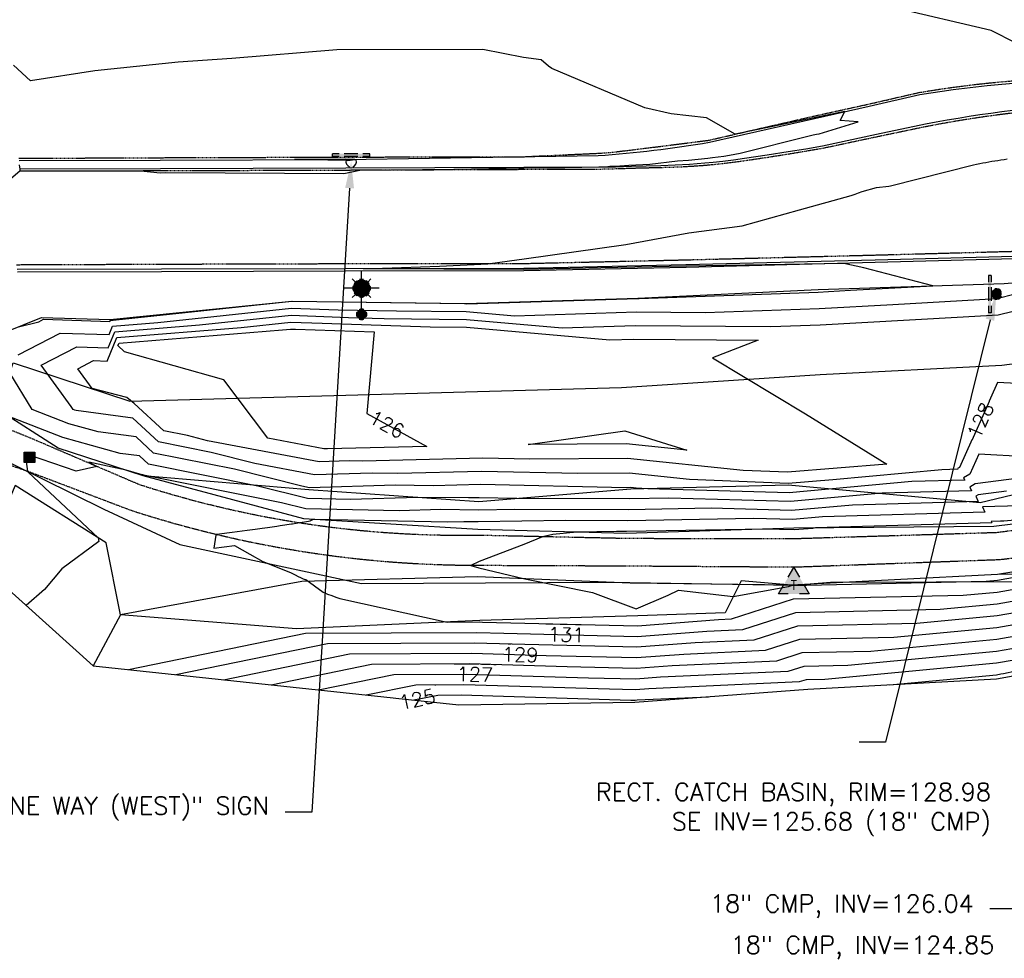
# Model space of a CAD drawing. Header units: feet. Extents: x 351431 to 355879, y 310968 to 329728.
# Tile 200 of 254: x 351691 to 351969, y 326692 to 326957. Entities that reach past the tile are written whole.
import ezdxf
from ezdxf.enums import TextEntityAlignment as Align

# ---------------------------------------------------------------- set-up
doc = ezdxf.new("R2010")
doc.units = ezdxf.units.FT
doc.header["$MEASUREMENT"] = 0
doc.linetypes.add('D25', pattern=[0.375, 0.25, -0.125])
for name, color, linetype in [('ELTCH-EG1', 253, 'Continuous'), ('ELTCN-EG1', 251, 'Continuous'), ('ELTNB-EG1', 55, 'Continuous'), ('ELTT', 3, 'Continuous'), ('ELUTU', 153, 'UT'), ('ELYCB-BACK', 5, 'Continuous'), ('ELYCB-FL', 2, 'Continuous'), ('ELYSP', 1, 'D25'), ('ELYSS', 2, 'Continuous'), ('ESFLP', 4, 'Continuous'), ('ESFS', 153, 'Continuous'), ('ESIP', 41, 'Continuous'), ('ESMask', 155, 'Continuous'), ('ESUT', 2, 'Continuous'), ('ETFS', 6, 'Continuous'), ('ETTC', 252, 'Continuous'), ('ETUD', 4, 'Continuous')]:
    doc.layers.add(name, color=color, linetype=linetype)
doc.styles.add('ANNO-TOPO', font='simplex.shx')
doc.styles.add('L60', font='simplex', dxfattribs={"height": 2.4})
doc.styles.add('L80', font='simplex', dxfattribs={"height": 4})
doc.styles.add('ROMANSM', font='romansm.shx')
doc.linetypes.add('UT', pattern='A,0.25,-0.07,0.07,-0.07,0.07,-0.07,0.25,-0.08,["UT",ROMANSM,S=0.08,R=0,X=-0.04,Y=-0.04],-0.15', length=1.08)

# ---------------------------------------------------------------- blocks, each defined once
blk = doc.blocks.new('ESIPOST')
blk.add_lwpolyline([(0.03, 0.0299), (0.03, -0.03), (-0.03, -0.03), (-0.03, 0.0299), (0.03, 0.0299)])
at = {"layer": 'ESMask'}
blk.add_solid([(-0.03, -0.03), (-0.03, 0.0299), (0.03, -0.03), (0.03, 0.0299)], dxfattribs=at)
blk = doc.blocks.new('ESUFMALUM')
for p, q in [((0, -0.0295), (0, -0.0976)), ((-0.053, -0.0946), (-0.0354, -0.1123)), ((0.053, -0.0946), (0.0354, -0.1123)), ((-0.1, -0.1476), (-0.05, -0.1476)), ((0.05, -0.1476), (0.1, -0.1476)), ((-0.0354, -0.183), (-0.053, -0.2007)), ((0, -0.1976), (0, -0.2476)), ((0.0354, -0.183), (0.053, -0.2007))]:
    blk.add_line(p, q)
for centre, radius, start, end in [((0, 0), 0.0295, 153.6503, 206.3497), ((0, 0), 0.0295, 63.6503, 116.3497), ((0, 0), 0.0295, 333.6503, 26.3497), ((0, 0), 0.0295, 243.6503, 296.3497), ((0, -0.1476), 0.05, 121.7041, 148.2959), ((0, -0.1476), 0.05, 76.7041, 103.2959), ((0, -0.1476), 0.05, 31.7041, 58.2959), ((0, -0.1476), 0.05, 166.7041, 193.2959), ((0, -0.1476), 0.05, 346.7041, 13.2959), ((0, -0.1476), 0.05, 211.7041, 238.2959), ((0, -0.1476), 0.05, 256.7041, 283.2959), ((0, -0.1476), 0.05, 301.7041, 328.2959)]:
    blk.add_arc(centre, radius, start, end)
at = {"layer": 'ESMask'}
for points, const_width in [([(-0.0148, 0, 1), (0.0148, 0, 1)], 0.0295), ([(-0.025, -0.1476, 1), (0.025, -0.1476, 1)], 0.05)]:
    blk.add_lwpolyline(points, format="xyb", close=True, dxfattribs=dict(at, const_width=const_width))
blk = doc.blocks.new('ESIPUBSIGN')
at = {"layer": 'ESMask'}
h = blk.add_hatch(color=256, dxfattribs=at)
edge = h.paths.add_edge_path()
edge.add_arc((0, 0), 0.03, 90, 450)
for p, q in [((-0.03, 0.1047), (-0.0447, 0.1047)), ((-0.0447, 0.1047), (-0.0447, 0.066)), ((-0.03, 0.1047), (-0.03, 0.066)), ((-0.0447, 0.0381), (-0.0447, -0.0393)), ((-0.03, 0.0381), (-0.03, -0.0393)), ((-0.0447, -0.0672), (-0.0447, -0.1059)), ((-0.03, -0.1059), (-0.0447, -0.1059)), ((-0.03, -0.0672), (-0.03, -0.1059))]:
    blk.add_line(p, q)
for start, end in [(144.2314, 216.3563), (17.9702, 107.0495), (253.5383, 340.7883)]:
    blk.add_arc((0, 0), 0.03, start, end)
blk.add_solid([(-0.0447, -0.1059), (-0.03, -0.1059), (-0.0447, 0.1047), (-0.03, 0.1047)], dxfattribs=at)
blk = doc.blocks.new('ESUTPED')
for points in [[(-0.0325, 0.0438), (0, 0.1), (0.0325, 0.0438)], [(-0.0325, -0.05), (-0.0866, -0.05), (-0.058, -0.0005)], [(0.058, -0.0005), (0.0866, -0.05), (0.0325, -0.05)]]:
    blk.add_lwpolyline(points)
at = {"layer": 'ESMask'}
blk.add_solid([(-0.0866, -0.05), (0, 0.1), (0.0866, -0.05)], dxfattribs=at)
at = {"style": 'L60'}
blk.add_text('T', height=0.0528, dxfattribs=at).set_placement((0, -0.0001), align=Align.MIDDLE)

msp = doc.modelspace()

# ---------------------------------------------------------------- linework, layer by layer
at = {"layer": 'ELTCH-EG1', "flags": 128}
for points, elevation in [([(351972.77, 326950.32), (351965.7, 326953.93), (351937.58, 326960.49)], 130), ([(351690.52, 326870.08), (351696.62, 326871.6), (351697.98, 326872.31), (351716.73, 326871.7), (351716.87, 326872.02), (351718.54, 326872.15), (351768.13, 326877.41), (351768.26, 326877.4), (351816.94, 326876.75), (351817.33, 326876.74), (351817.6, 326876.72), (351865.91, 326878.21), (351866.29, 326878.2), (351916.9, 326880.01), (351919.77, 326880.17), (351926.02, 326880.52), (351949.21, 326881.8), (351929.74, 326886.82), (351924.06, 326888.11), (351879.54, 326887.29), (351855.41, 326886.82), (351833.68, 326886.41), (351788.34, 326886.58), (351809.82, 326887.29), (351823.54, 326887.98), (351829.59, 326888.84), (351833.78, 326889.37), (351862.48, 326893.41), (351880.33, 326896.7), (351895.41, 326898.71), (351911.58, 326903.23), (351926.22, 326907.31), (351927.29, 326907.7), (351928.28, 326908.07), (351929.31, 326908.45), (351933.29, 326909.52), (351936.81, 326909.92), (351937.27, 326910.01), (351960.79, 326915.98), (351961.64, 326916.15), (351962.49, 326916.32), (351963.34, 326916.48), (351964.2, 326916.64), (351965.06, 326916.79), (351965.92, 326916.94), (351966.78, 326917.08), (351967.64, 326917.22), (351968.51, 326917.36), (351969.38, 326917.49), (351970.25, 326917.61)], 130), ([(351937.15, 326769.09), (351967.22, 326771.91), (351968.51, 326772.14), (351969.18, 326772.27), (352014.56, 326782.1), (352050.39, 326792.39), (352051.34, 326792.73), (352058.43, 326794.63), (352075.22, 326800.83), (352095.58, 326804.07), (352106.83, 326811.28), (352109.43, 326812.87), (352110.83, 326813.51), (352111.14, 326810.33), (352112.93, 326796.8), (352122.6, 326788.73), (352100.16, 326784.93), (352065.48, 326779.18)], 125)]:
    msp.add_lwpolyline(points, dxfattribs=dict(at, elevation=elevation))
at = {"layer": 'ELTCN-EG1', "flags": 128}
for points, elevation in [([(351691.27, 326914.22), (351725.43, 326914.21), (351730.9, 326913.73), (351732.49, 326913.79), (351782.83, 326913.54), (351785.12, 326913.94), (351787.31, 326914.41), (351813.9, 326914.74), (351833.69, 326915.07), (351845.26, 326915.23), (351854.88, 326915.43), (351857.46, 326915.48), (351857.99, 326915.53), (351859.6, 326915.6), (351863.31, 326915.82), (351869.28, 326916.11), (351877.15, 326917.06), (351880.19, 326917.29), (351882.99, 326917.54), (351885.69, 326917.82), (351887.02, 326917.99), (351888.57, 326918.2), (351890.17, 326918.44), (351891.76, 326918.7), (351894.79, 326919.22), (351914.28, 326924.17), (351915.47, 326924.4), (351916.35, 326924.58), (351917.12, 326924.74), (351928.19, 326928.07), (351923.06, 326928.46), (351924.38, 326930.98), (351918.81, 326929.84), (351915.77, 326929.22), (351903.57, 326926.69), (351893.4, 326924.61), (351885.27, 326929.23), (351875.31, 326930.34), (351867.84, 326932.04), (351841.61, 326943.18), (351840.61, 326943.86), (351838.56, 326945.6), (351833.59, 326946.3), (351822.1, 326948.52), (351780.83, 326948.46), (351751.13, 326946.02), (351735.97, 326944.96), (351712.43, 326942.5), (351694.27, 326939.65), (351689.48, 326944.07)], 131), ([(351785.93, 326917.5), (351783.19, 326917.52), (351779.71, 326917.5), (351768.92, 326917.42), (351778.29, 326917.33), (351783.21, 326917.34), (351783.92, 326917.19), (351785.94, 326917.5), (351785.93, 326917.5)], 132), ([(351690.8, 326862.3), (351702.67, 326868.42), (351716.47, 326867.98), (351717.47, 326870.41), (351730.29, 326871.44), (351768.04, 326875.44), (351781.23, 326874.95), (351797.68, 326874.73), (351817.38, 326874.51), (351831.08, 326873.32), (351865.51, 326874.38), (351884.88, 326874.23), (351917.16, 326875.38), (351937.97, 326876.54), (351967.32, 326878.17), (351972.5, 326879.47)], 129), ([(351834.93, 326836.93), (351862.27, 326840.8), (351879.76, 326835.33), (351862.57, 326837.13), (351834.93, 326836.93)], 126), ([(351970.06, 326823.75), (351962.03, 326822.71), (351961.39, 326822.33), (351962.07, 326820.87), (351926.52, 326819.84), (351909.35, 326818.28), (351886.63, 326818.92), (351863.35, 326818.5), (351831.1, 326818.61), (351820.92, 326818.44), (351810.23, 326818.55), (351798.42, 326818.21), (351772.04, 326818.74), (351765.2, 326820.47), (351726.21, 326828.26), (351726.09, 326828.37), (351725.83, 326828.41), (351721.34, 326829.66), (351710.8, 326831.99), (351713.03, 326830.74), (351707.22, 326829.44), (351693.98, 326833.91), (351692.87, 326833.44), (351693.42, 326829.38), (351693.35, 326829.4), (351693.65, 326829.1), (351713.37, 326810.6), (351713.59, 326809.59), (351703.11, 326801.84), (351698.21, 326795.95), (351693.07, 326791.47)], 131), ([(351989.55, 326832.71), (351962.23, 326834.25), (351959.69, 326828.55), (351957.96, 326827.53), (351958.25, 326826.91), (351943.36, 326826.48)], 129), ([(351973.87, 326819.65), (351963.3, 326819.32), (351963.99, 326817.84), (351918.1, 326816.52)], 132), ([(351996.3, 326817.76), (351969.34, 326815.3), (351968.35, 326815.27), (351965.73, 326815.18), (351965.9, 326814.82), (351916.12, 326813.38)], 133), ([(351916.12, 326813.38), (351915.33, 326813.21), (351910.07, 326812.88), (351901.77, 326813.06), (351862.7, 326812.35), (351859.91, 326812.36), (351848.67, 326812.17), (351841.84, 326811.52), (351838.98, 326810.89), (351833.67, 326808.69), (351821.1, 326803.91), (351818.74, 326802.75), (351821.01, 326802.15), (351833.94, 326799), (351853.08, 326795.14), (351865.45, 326790.52), (351874.51, 326794.39), (351877.37, 326795.82), (351892.86, 326794), (351908.46, 326796.84), (351909.3, 326797.11), (351964.32, 326798.32), (351967.5, 326798.62), (351998.22, 326804.05)], 133)]:
    msp.add_lwpolyline(points, dxfattribs=dict(at, elevation=elevation))
at = {"layer": 'ELTNB-EG1'}
msp.add_polyline3d([(351691.09, 326915.98, 131.72), (351691.27, 326914.72, 131.3), (351691.27, 326914.12, 130.94), (351674.69, 326900.15, 130.71)], dxfattribs=at)
at = {"layer": 'ELTT', "flags": 128}
msp.add_lwpolyline([(352073.12, 326866.96), (352080.31, 326866.18), (352077.39, 326860.77), (352037.93, 326846.9), (351992.84, 326827.71), (351962.65, 326820.44), (351908.41, 326825.47), (351863.96, 326824.35), (351821.01, 326820.8), (351772.95, 326824.18), (351726.14, 326828.11), (351702.14, 326835.87), (351685, 326846.82), (351689.41, 326860.06), (351722.36, 326849.19), (351861.29, 326853.08), (351917.44, 326856.74), (351968.77, 326859.36), (352022.48, 326866.34)], close=True, dxfattribs=at)
msp.add_lwpolyline([(352102.13, 326797.31), (352089.65, 326810.19), (352053.66, 326810.48), (352005.52, 326800.59), (351967.51, 326800.26), (351909.29, 326797.19), (351863.7, 326797.78), (351820.59, 326799.54), (351770.98, 326798.24), (351719.73, 326788.86), (351715.67, 326809.16), (351689.93, 326825.37), (351685.71, 326815.43)], dxfattribs=at)
at = {"layer": 'ELUTU', "flags": 128}
msp.add_lwpolyline([(351617.42, 326846), (351645.86, 326840.09), (351680.28, 326835.83), (351715.03, 326818.67), (351736.47, 326808.67), (351787.81, 326797.73), (351857.88, 326798.05), (351909.98, 326797.24), (351920.38, 326798.08), (351980, 326798.22), (352040.24, 326805.66), (352077.92, 326810.6), (352099.19, 326808.75), (352147.26, 326797.96)], dxfattribs=at)
at = {"layer": 'ELYCB-BACK', "flags": 128}
for points in [[(351691.04, 326917.14), (351730.88, 326917.29), (351783.19, 326917.46), (351854.69, 326918.57, 0.024485), (351886.12, 326922.32), (351915.81, 326929.04), (351931.22, 326932.53), (351945.56, 326935.77, -0.042044), (351996.49, 326939.97), (352035.18, 326940.15), (352079.22, 326940.29), (352118.95, 326940.39), (352163.29, 326940.58), (352216.22, 326940.75)], [(351996.81, 326933.14, 0.039771), (351947.17, 326927.39), (351933.36, 326924.5), (351918.08, 326921.22), (351913.37, 326920.41), (351908.37, 326919.58), (351902.4, 326918.64), (351896.06, 326917.71), (351892.93, 326917.29), (351889.94, 326916.92), (351887.16, 326916.61), (351884.86, 326916.4), (351880.53, 326916.07), (351876.42, 326915.85), (351872.4, 326915.71), (351864.14, 326915.48), (351859.62, 326915.31), (351857.78, 326915.27), (351854.9, 326915.26), (351833.69, 326915.18), (351783.38, 326914.98), (351731.03, 326914.82), (351691.27, 326914.72)]]:
    msp.add_lwpolyline(points, format="xyb", dxfattribs=at)
msp.add_lwpolyline([(351983, 326889.65), (351932.95, 326888.34), (351879.58, 326886.97), (351833.7, 326885.98), (351783.29, 326885.88), (351731.32, 326885.75), (351690.57, 326885.63)], dxfattribs=at)
at = {"layer": 'ELYCB-FL', "flags": 128}
msp.add_lwpolyline([(351982.92, 326890.36), (351933, 326889.05), (351879.49, 326887.73), (351833.66, 326886.68), (351783.3, 326886.57), (351731.32, 326886.45), (351690.52, 326886.35)], dxfattribs=at)
at = {"layer": 'ELYSP', "flags": 128}
for points in [[(351691.02, 326917.8), (351730.92, 326917.97), (351783.12, 326918.14), (351833.6, 326918.24), (351854.64, 326919.22), (351857.95, 326919.44), (351859.49, 326919.6), (351872.53, 326921.2), (351885.99, 326922.91), (351915.65, 326929.72), (351931.08, 326933.1), (351945.44, 326936.4, -0.042134), (351996.48, 326940.67), (352035.2, 326940.79), (352079.26, 326940.93), (352118.99, 326941.07), (352216.26, 326941.41), (352267.26, 326941.57), (352318.3, 326941.71), (352368.95, 326941.84), (352400.75, 326941.84), (352402.92, 326941.42), (352403.88, 326940.07), (352404.21, 326937.48), (352403.74, 326935.33), (352402.85, 326933.95), (352401.34, 326933.56), (352369.46, 326933.52), (352318.58, 326933.38), (352267.29, 326933.24), (352216.3, 326933.12), (352163.36, 326932.95), (352118.95, 326932.78), (352079.44, 326932.73), (352035.25, 326932.6), (351996.76, 326932.51, 0.038661), (351947.29, 326926.72), (351933.5, 326923.84), (351918.26, 326920.6), (351913.53, 326919.78), (351908.51, 326918.95), (351902.52, 326918), (351896.17, 326917.06), (351893.03, 326916.64), (351890.03, 326916.27), (351887.24, 326915.97), (351884.94, 326915.76), (351882.72, 326915.58), (351878.5, 326915.33), (351874.44, 326915.18), (351866.28, 326914.99), (351859.61, 326914.78), (351854.92, 326914.66), (351833.7, 326914.59), (351783.45, 326914.39), (351731.12, 326914.22), (351691.27, 326914.12)], [(352100.8, 326868.89), (352093.36, 326857.33), (352086.92, 326850.91, -0.120618), (351996.97, 326815.89), (351967.21, 326812.03), (351910.43, 326810.3), (351863.53, 326810.36), (351821.03, 326811.28, -0.082997), (351725.1, 326825.58), (351694, 326838.88), (351668.81, 326849.1), (351677.31, 326866.92)], [(352110.93, 326858.18), (352100.56, 326849.69), (352092.56, 326843.76, -0.111981), (351998.35, 326808.09), (351968.22, 326804.37), (351910.24, 326802.26), (351863.58, 326802.58), (351821.1, 326802.75, -0.078843), (351722.98, 326818.2), (351693.8, 326829.24), (351664.14, 326839.41), (351653.62, 326826.93)]]:
    msp.add_lwpolyline(points, format="xyb", dxfattribs=at)
msp.add_lwpolyline([(352129.24, 326848.04), (352129.39, 326863.72), (352129.13, 326864.78), (352128.47, 326867.21), (352128.05, 326868.6), (352127.6, 326869.92), (352127.37, 326870.51), (352126.91, 326871.55), (352126.44, 326872.51), (352125.96, 326873.42), (352124.92, 326875.2), (352124.05, 326876.64), (352123.18, 326878.02), (352122.32, 326879.27), (352121.08, 326880.86), (352120.37, 326881.66), (352118.68, 326883.24), (352118.09, 326883.84), (352117.05, 326884.99), (352116.53, 326885.53), (352115.97, 326886.04), (352115.33, 326886.52), (352114.97, 326886.74), (352110.35, 326889.48), (352108.19, 326890.71), (352107.1, 326891.29), (352106, 326891.85), (352104.87, 326892.37), (352103.71, 326892.87), (352102.49, 326893.35), (352101.22, 326893.79), (352099.88, 326894.21), (352098.55, 326894.54), (352097.11, 326894.8), (352095.6, 326895.02), (352094.04, 326895.19), (352092.49, 326895.31), (352089.53, 326895.45), (352087.04, 326895.5), (352084.68, 326895.48), (352032.96, 326893.32), (351982.92, 326891.73), (351932.9, 326890.38), (351879.46, 326889.02), (351833.59, 326887.99), (351783.34, 326887.96), (351731.22, 326887.81), (351690.3, 326887.65)], dxfattribs=at)
at = {"layer": 'ELYSS', "flags": 128}
for points in [[(351682.6, 326866.92), (351697.37, 326872.81), (351716.78, 326872.26), (351768.13, 326877.42), (351817.33, 326876.79), (351865.92, 326878.28), (351916.86, 326880.75), (351969.43, 326882.45), (352022.35, 326886.74), (352052.43, 326880.28), (352089.47, 326880.96), (352097.09, 326874.47), (352096.47, 326868.59), (352085.7, 326852.04), (352044.47, 326829.7), (351996.41, 326817.47), (351966.53, 326813.82), (351910.01, 326813.33), (351862.64, 326811.77), (351820.72, 326812.98), (351771.56, 326815.91), (351726.14, 326828.11), (351702.14, 326835.87), (351685, 326846.82)], [(352118.05, 326801.95), (352119.01, 326838.72), (352116.85, 326847.25), (352111.17, 326847.67), (352093.59, 326842.19), (352050.14, 326817.65), (351999.48, 326805.4), (351967.51, 326800.26), (351909.29, 326797.19), (351895.07, 326798.43), (351890.55, 326789.36), (351865.93, 326788.52), (351821.23, 326787.22), (351769.45, 326784.85), (351719.73, 326788.86), (351712.03, 326774.43)]]:
    msp.add_lwpolyline(points, dxfattribs=at)
at = {"layer": 'ETFS', "linetype": 'ByBlock', "lineweight": -2}
for p, q in [((351935.91, 326752.9), (351928.41, 326752.9)), ((351773.75, 326733.14), (351766.25, 326733.14))]:
    msp.add_line(p, q, dxfattribs=at)
msp.add_lwpolyline([(351784.45, 326909.35), (351773.75, 326733.14)], dxfattribs=at)
at = {"layer": 'ETFS'}
for points in [[(351783.2, 326909.42), (351784.9, 326916.84), (351785.7, 326909.27)], [(351964.2, 326872.48), (351967.21, 326879.46), (351966.63, 326871.88)]]:
    msp.add_solid(points, dxfattribs=at)
at = {"layer": 'ETUD', "linetype": 'ByBlock', "lineweight": -2}
msp.add_line((351972.83, 326705.83), (351965.33, 326705.83), dxfattribs=at)

# ---------------------------------------------------------------- block references
at = {"layer": 'ESFLP', "xscale": 50, "yscale": 50, "zscale": 50, "rotation": 180}
msp.add_blockref('ESUFMALUM', (351787.85, 326873.7), dxfattribs=at)
at = {"layer": 'ESFS', "xscale": 50, "yscale": 50, "zscale": 50, "rotation": 270}
msp.add_blockref('ESIPUBSIGN', (351784.9, 326916.84), dxfattribs=at)
at = {"layer": 'ESFS', "xscale": 50, "yscale": 50, "zscale": 50}
msp.add_blockref('ESIPUBSIGN', (351967.21, 326879.46), dxfattribs=at)
at = {"layer": 'ESIP', "xscale": 50, "yscale": 50, "zscale": 50}
msp.add_blockref('ESIPOST', (351693.97, 326833.33), dxfattribs=at)
at = {"layer": 'ESUT', "xscale": 50, "yscale": 50, "zscale": 50}
msp.add_blockref('ESUTPED', (351909.98, 326797.24), dxfattribs=at)
msp.add_blockref('ESUTPED', (351909.98, 326797.24), dxfattribs=at)

# ---------------------------------------------------------------- texts
at = {"layer": 'ETFS', "insert": (351761.75, 326737.43), "char_height": 5, "attachment_point": 3, "style": 'ANNO-TOPO'}
msp.add_mtext('"ONE WAY (WEST)" SIGN', dxfattribs=at)
at = {"layer": 'ETTC', "insert": (351803.56, 326764.99, 125), "char_height": 4, "attachment_point": 5, "rotation": 11.6605, "style": 'L80', "bg_fill": 3, "box_fill_scale": 1.2, "bg_fill_color": 256, "bg_fill_transparency": 7019589}
msp.add_mtext('{125}', dxfattribs=at)
at = {"layer": 'ETUD', "char_height": 5, "attachment_point": 3, "style": 'ANNO-TOPO'}
for s, insert in [('RECT. CATCH BASIN, RIM=128.98\\PSE INV=125.68 (18" CMP)', (351965.69, 326741.31)), ('18" CMP, INV=126.04', (351960.83, 326709.76)), ('18" CMP, INV=124.85', (351966.66, 326698.11))]:
    msp.add_mtext(s, dxfattribs=dict(at, insert=insert))

# ---------------------------------------------------------------- next in the draw order: linework, layer by layer
at = {"layer": 'ELTCH-EG1', "elevation": 125, "flags": 128}
msp.add_lwpolyline([(351802.57, 326764.78), (351809.4, 326766.19), (351816.02, 326766.22), (351863.9, 326764.76), (351865.12, 326764.73), (351865.75, 326764.78), (351885.89, 326765.7)], dxfattribs=at)

# ---------------------------------------------------------------- next in the draw order: texts
at = {"layer": 'ETTC', "char_height": 4, "attachment_point": 5, "style": 'L80', "bg_fill": 3, "box_fill_scale": 1.2, "bg_fill_color": 256}
for s, insert, rotation, bg_fill_transparency in [('{128}', (351962.71, 326843.75, 128), 65.9698, 7019564), ('{126}', (351794.97, 326842.64, 126), 331.2287, 7019569), ('{131}', (351845.7, 326783.23, 131), 358.6183, 7019574), ('{129}', (351832.65, 326777.58, 129), 358.2556, 7019579), ('{127}', (351819.85, 326772.04, 127), 358.2556, 7019584)]:
    msp.add_mtext(s, dxfattribs=dict(at, insert=insert, rotation=rotation, bg_fill_transparency=bg_fill_transparency))

# ---------------------------------------------------------------- next in the draw order: linework, layer by layer
at = {"layer": 'ELTCH-EG1', "elevation": 130, "flags": 128}
for points in [[(351980.22, 326828.28), (351961.18, 326825.82), (351959.68, 326824.93), (351960.16, 326823.89), (351934.94, 326823.16), (351909.02, 326820.81), (351874.7, 326821.78), (351863.67, 326821.58), (351831.75, 326821.68), (351821.11, 326821.91), (351818.03, 326821.84), (351803.76, 326821.99), (351784.65, 326821.44), (351772.53, 326821.68), (351758.57, 326825.21), (351727.64, 326831.4), (351725.13, 326833.73), (351719.61, 326834.45), (351703.47, 326838.95), (351687.71, 326845.09)], [(351735.4, 326771.94), (351778.19, 326780.77), (351819.68, 326780.95), (351833.98, 326780.51), (351865.63, 326779.75), (351882.13, 326781.02), (351898.79, 326781.78), (351911.11, 326785.74), (351944.77, 326786.49), (351967.39, 326788.61), (351987.08, 326792.08)]]:
    msp.add_lwpolyline(points, dxfattribs=at)
at = {"layer": 'ELTCN-EG1', "flags": 128}
for points, elevation in [([(351951.79, 326829.81), (351920.96, 326827.01), (351908.37, 326825.97), (351880.54, 326827.1), (351863.47, 326828.88), (351848.97, 326828.78), (351821.76, 326829.37), (351798.11, 326828.78), (351790.82, 326828.86), (351774.49, 326828.39), (351757.63, 326831.59), (351745.32, 326834.7), (351730.5, 326837.67), (351723.22, 326844.43), (351707.19, 326846.54), (351706.79, 326846.65), (351706.3, 326846.84), (351705.8, 326847.66), (351697.28, 326859.33), (351707.37, 326864.54), (351716.2, 326864.25), (351718.08, 326868.79), (351742.04, 326870.73), (351767.96, 326873.48), (351784.18, 326872.87), (351794.23, 326872.53), (351817.44, 326872.28), (351844.55, 326869.93), (351865.1, 326870.56), (351903.47, 326870.25), (351917.41, 326870.75), (351956.16, 326872.91), (351967.72, 326873.55), (351976.22, 326875.69)], 128), ([(351718.69, 326867.18), (351753.79, 326870.02), (351767.87, 326871.51), (351776.69, 326871.18), (351807.25, 326870.16), (351817.49, 326870.05), (351858.03, 326866.53), (351864.69, 326866.74), (351899.9, 326866.46), (351886.99, 326861.43), (351913.26, 326845.64), (351936.21, 326831.42), (351908.16, 326829.09), (351895.62, 326829.6), (351863.02, 326833), (351835.34, 326832.81), (351822.09, 326833.09), (351788.15, 326832.26), (351784.34, 326832.3), (351775.83, 326832.05), (351744.31, 326838.03), (351738.69, 326839.45), (351731.93, 326840.8), (351723.61, 326848.52), (351721.54, 326850.23), (351711.73, 326852.76), (351707.64, 326858.37), (351712.06, 326860.65), (351715.93, 326860.53), (351718.69, 326867.18)], 127), ([(351719.3, 326865.57), (351765.54, 326869.31), (351767.79, 326869.55), (351769.19, 326869.5), (351791.41, 326868.76), (351789.36, 326845.72), (351806.29, 326836.42), (351778.19, 326835.73), (351777.87, 326835.73), (351777.17, 326835.71), (351761.39, 326838.7), (351748.96, 326855.2), (351720.85, 326863.08), (351719.01, 326864.88), (351719.3, 326865.57)], 126), ([(351943.36, 326826.48), (351908.69, 326823.34), (351868.69, 326824.47), (351865.47, 326824.6), (351863.92, 326824.76), (351862.6, 326824.75), (351821.44, 326825.64), (351808.07, 326825.31), (351797.29, 326825.42), (351773.15, 326824.73), (351770.95, 326825.14), (351751.95, 326829.96), (351729.07, 326834.53), (351724.17, 326839.08), (351713.4, 326840.5), (351705.13, 326842.8), (351694.79, 326846.83), (351688.44, 326857.15)], 129), ([(351973.01, 326854.19), (351967.51, 326854.5), (351956.78, 326830.44), (351956.25, 326830.13), (351956.33, 326829.94), (351951.79, 326829.81)], 128), ([(351918.1, 326816.52), (351909.69, 326815.75), (351898.56, 326816.07), (351863.03, 326815.43), (351845.5, 326815.49), (351820.8, 326815.07), (351816.71, 326815.11), (351812.18, 326814.98), (351774.54, 326815.73), (351773.87, 326815.66), (351773.86, 326815.65), (351773.84, 326815.63), (351773.83, 326815.61), (351773.81, 326815.59), (351773.78, 326815.58), (351773.76, 326815.56), (351773.72, 326815.53), (351773.68, 326815.51), (351773.62, 326815.48), (351773.54, 326815.45), (351773.42, 326815.41), (351773.23, 326815.34), (351772.87, 326815.24), (351771.7, 326815.02), (351770.35, 326814.78), (351768.33, 326814.46), (351767.99, 326814.41), (351764.83, 326813.94), (351763.89, 326813.79), (351761.29, 326813.43), (351759.73, 326813.2), (351757.73, 326812.94), (351755.51, 326812.63), (351754.14, 326812.46), (351751.24, 326812.08), (351750.52, 326811.99), (351746.9, 326811.54), (351746.86, 326811.54), (351746.69, 326811.52), (351746.65, 326811.31), (351746.1, 326807.67), (351751.97, 326808.42), (351756.23, 326805.96), (351759.89, 326803.89), (351767.8, 326800.76), (351769.08, 326800.13), (351769.94, 326799.71), (351770.54, 326799.42), (351771, 326799.21), (351771.35, 326799.04), (351771.62, 326798.94), (351771.84, 326798.86), (351772.04, 326798.79), (351776.95, 326795.24), (351778.25, 326794.72), (351779.47, 326794.26), (351780.61, 326793.83), (351781.69, 326793.45), (351812.01, 326786.8), (351821.14, 326786.84), (351822.01, 326786.81), (351865.84, 326785.75), (351888.68, 326787.51), (351892.37, 326787.68), (351909.9, 326793.32), (351957.8, 326794.38), (351967.46, 326795.28), (351994.5, 326800.06)], 132), ([(351721.97, 326773.37), (351771.95, 326783.69), (351820.41, 326783.89), (351827.99, 326783.66), (351865.73, 326782.75), (351885.4, 326784.26), (351895.58, 326784.73), (351910.5, 326789.53), (351951.29, 326790.43), (351967.43, 326791.94), (351990.79, 326796.07)], 131), ([(351748.83, 326770.51), (351784.43, 326777.86), (351818.95, 326778), (351839.96, 326777.36), (351865.53, 326776.74), (351878.85, 326777.77), (351901.99, 326778.83), (351911.71, 326781.95), (351938.26, 326782.54), (351967.36, 326785.27), (351983.36, 326788.09)], 129), ([(351762.27, 326769.08), (351790.67, 326774.94), (351818.22, 326775.06), (351845.95, 326774.21), (351865.42, 326773.74), (351875.58, 326774.52), (351905.2, 326775.88), (351912.31, 326778.17), (351931.74, 326778.59), (351967.33, 326781.93), (351979.65, 326784.1)], 128), ([(351775.7, 326767.65), (351796.92, 326772.02), (351817.49, 326772.11), (351851.93, 326771.06), (351865.32, 326770.74), (351872.3, 326771.28), (351908.41, 326772.93), (351912.91, 326774.38), (351925.23, 326774.65), (351967.29, 326778.59), (351975.94, 326780.11)], 127), ([(351789.14, 326766.21), (351803.16, 326769.11), (351816.75, 326769.17), (351857.91, 326767.91), (351865.22, 326767.74), (351869.03, 326768.03), (351911.61, 326769.97), (351913.52, 326770.59), (351918.71, 326770.7), (351967.26, 326775.25), (351972.22, 326776.13)], 126)]:
    msp.add_lwpolyline(points, dxfattribs=dict(at, elevation=elevation))
at = {"layer": 'ELTNB-EG1'}
msp.add_polyline3d([(351653.62, 326826.93, 129.46), (351712.03, 326774.43, 131.74), (351815.33, 326763.42, 124.05), (351865.09, 326764.13, 124.8), (351913.96, 326767.82, 125.27), (351967.21, 326770.74, 124.65), (352015.83, 326779.5, 124.09), (352144.06, 326778.66, 126.44), (352240.23, 326822.48, 128.65)], dxfattribs=at)
at = {"layer": 'ETFS', "linetype": 'ByBlock', "lineweight": -2}
msp.add_lwpolyline([(351965.41, 326872.18), (351935.91, 326752.9)], dxfattribs=at)

doc.saveas('drawing.dxf')
